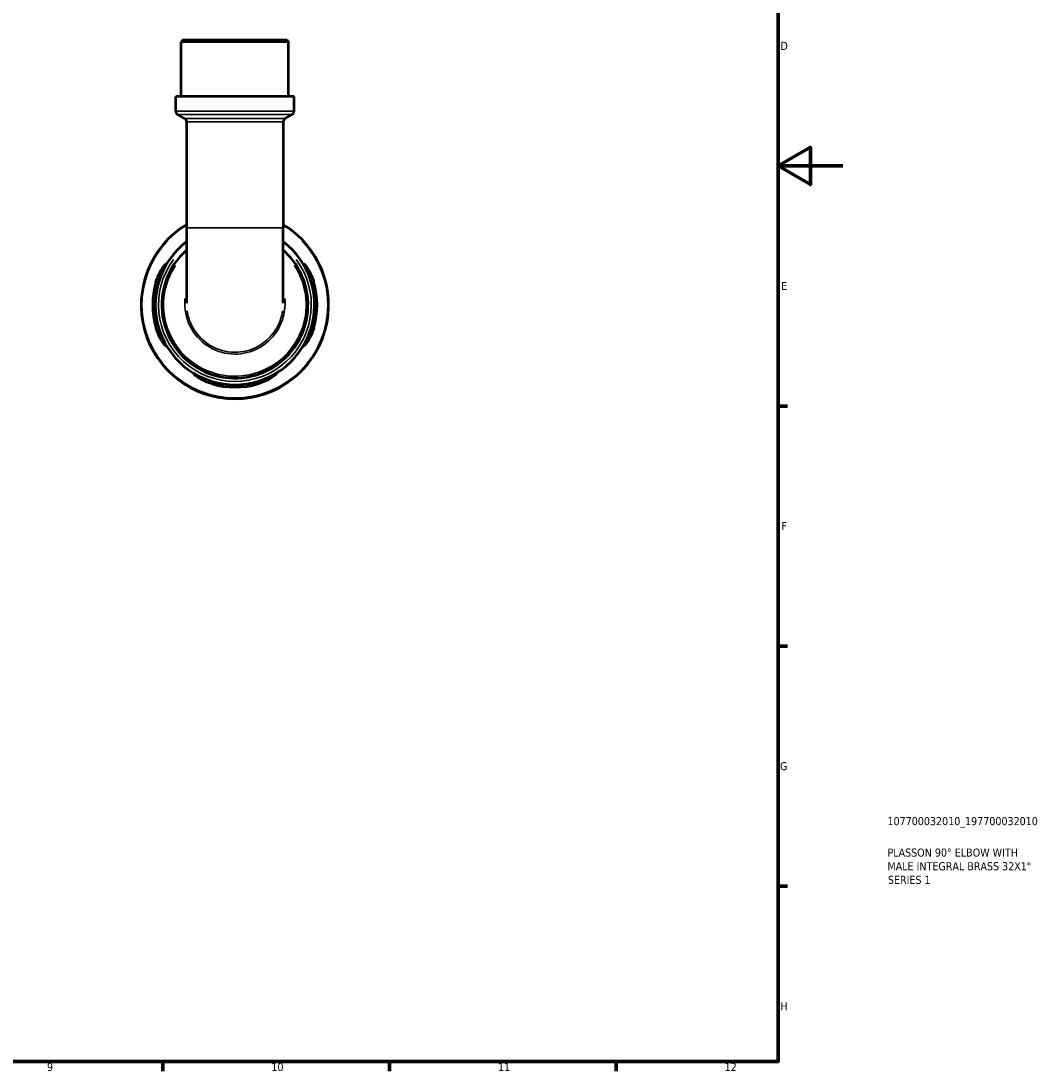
# Model space of a CAD drawing. Header units: millimetres. Extents: x 0 to 902, y 0 to 823.
# Tile 5 of 6: x 587 to 902, y 17 to 342. Entities that reach past the tile are written whole.
import ezdxf

# ---------------------------------------------------------------- set-up
doc = ezdxf.new("R2010")
doc.units = ezdxf.units.MM
for name, color, linetype, lineweight in [('Border (ISO)', 7, 'Continuous', 70), ('Title (ISO)', 7, 'Continuous', 50), ('Visible (ISO)', 7, 'Continuous', 50), ('Visible Narrow (ISO)', 7, 'Continuous', 35)]:
    doc.layers.add(name, color=color, linetype=linetype, lineweight=lineweight)
doc.styles.add('Note Text (ISO)', font='tahoma.ttf')

# ---------------------------------------------------------------- blocks, each defined once
blk = doc.blocks.new('Borders Default Border')
at = {"layer": 'Border (ISO)'}
for p, q in [((821, 222.75), (823.9, 222.75)), ((821, 148.5), (823.9, 148.5)), ((821, 74.25), (823.9, 74.25)), ((630.75, 20), (630.75, 17.1)), ((700.83, 20), (700.83, 17.1)), ((770.92, 20), (770.92, 17.1))]:
    blk.add_line(p, q, dxfattribs=at)
at = {"layer": 'Border (ISO)', "flags": 128}
for points in [[(20, 20), (20, 574), (821, 574), (821, 20), (20, 20)], [(841, 297), (821, 297), (831, 302.77), (831, 291.23), (821, 297)]]:
    blk.add_lwpolyline(points, dxfattribs=at)
at = {"layer": 'Border (ISO)', "color": 232, "true_color": 0xca0064, "char_height": 2.5, "attachment_point": 7, "style": 'Note Text (ISO)'}
for s, insert in [('D', (821.73, 332.88)), ('E', (821.94, 258.63)), ('F', (822, 184.38)), ('G', (821.61, 110.08)), ('H', (821.74, 35.88)), ('9', (594.88, 17.05)), ('10', (664.29, 17.05)), ('11', (734.37, 17.1)), ('12', (804.46, 17.1))]:
    blk.add_mtext(s, dxfattribs=dict(at, insert=insert))
blk = doc.blocks.new('Title Blocks ISO')
at = {"layer": 'Title (ISO)', "color": 232, "true_color": 0xca0064, "style": 'Note Text (ISO)'}
for tag, p in [('PART_NUMBER_001', (33.84, 73.13)), ('DESCRIPTION_001', (33.84, 63.4)), ('DESCRIPTION_002', (33.84, 59.18)), ('DESCRIPTION_003', (33.96, 54.97))]:
    blk.add_attdef(tag, p, '', height=2.5, dxfattribs=at)

msp = doc.modelspace()

# ---------------------------------------------------------------- linework, layer by layer
at = {"layer": 'Visible (ISO)'}
for p, q in [((636.955, 335.991), (636.375, 335.411)), ((669.624, 335.411), (636.375, 335.411)), ((636.375, 318.491), (636.375, 335.411)), ((636.955, 335.991), (669.044, 335.991)), ((669.044, 335.991), (669.624, 335.411)), ((669.624, 318.491), (669.624, 335.411)), ((671.286, 318.491), (634.712, 318.491)), ((634.712, 313.911), (634.712, 318.491)), ((671.286, 313.911), (671.286, 318.491)), ((637.457, 311.657), (635.292, 312.906)), ((668.541, 311.657), (670.706, 312.906)), ((638.037, 310.652), (638.037, 277.866)), ((667.961, 310.652), (667.961, 277.866)), ((638.037, 277.866), (638.037, 254.574)), ((667.961, 254.574), (667.961, 277.866))]:
    msp.add_line(p, q, dxfattribs=at)
for centre, radius, start, end in [((635.872, 313.911), 1.16, 180, 240), ((670.126, 313.911), 1.16, 300, 0), ((636.877, 310.652), 1.16, 0, 60), ((669.121, 310.652), 1.16, 120, 180), ((652.999, 253.991), 29, 121.05982, 58.94018), ((652.999, 253.991), 24.65, 127.37144, 52.62856), ((652.999, 253.991), 25.42, 163.92172, 196.07828), ((652.999, 253.991), 24.653, 163.40712, 196.59288), ((652.999, 253.991), 24.653, 343.40712, 16.59288), ((652.999, 253.991), 25.42, 343.92172, 16.07828), ((652.999, 253.991), 24.653, 253.40712, 286.59288), ((652.999, 253.991), 25.42, 253.92172, 286.07828)]:
    msp.add_arc(centre, radius, start, end, dxfattribs=at)
for points, knots in [([(638.037, 270.956), (637.967, 270.894), (637.898, 270.832), (635.207, 268.399), (633.153, 265.405), (630.473, 258.431), (630.043, 254.385), (631.206, 246.946), (632.623, 243.533), (637.049, 237.484), (640.183, 234.948), (646.9, 231.936), (650.384, 231.258), (657.628, 231.528), (661.376, 232.64), (667.678, 236.417), (670.288, 238.977), (674.042, 244.976), (675.198, 248.401), (675.858, 255.53), (675.302, 259.234), (672.732, 265.481), (670.943, 268.112), (668.459, 270.507), (668.212, 270.734), (667.961, 270.956)], [-7.1312203, -7.1312203, -7.1312203, -7.1312203, -7.1188477, -7.1188477, -6.650078, -6.650078, -6.1280798, -6.1280798, -5.651431, -5.651431, -5.1339603, -5.1339603, -4.6751956, -4.6751956, -4.1725014, -4.1725014, -3.7007267, -3.7007267, -3.233905, -3.233905, -2.7512142, -2.7512142, -2.3379994, -2.3379994, -2.2935665, -2.2935665, -2.2935665, -2.2935665]), ([(628.574, 261.031), (628.642, 261.266), (628.715, 261.5), (629.001, 262.35), (629.241, 262.941), (629.818, 264.171), (630.163, 264.781), (630.782, 265.744), (631.059, 266.113), (631.419, 266.525), (631.529, 266.623), (631.628, 266.638), (631.624, 266.569), (631.51, 266.257), (631.385, 265.993), (631.021, 265.233), (630.765, 264.703), (630.223, 263.461), (629.936, 262.741), (629.57, 261.669), (629.468, 261.351), (629.373, 261.031)], [-1.976846, -1.976846, -1.976846, -1.976846, -1.9031641, -1.9031641, -1.705924, -1.705924, -1.4576478, -1.4576478, -1.2245583, -1.2245583, -1.0486206, -1.0486206, -0.8868322, -0.8868322, -0.6981746, -0.6981746, -0.4672608, -0.4672608, -0.2235625, -0.2235625, -0.1230578, -0.1230578, -0.1230578, -0.1230578]), ([(676.625, 261.031), (676.562, 261.242), (676.497, 261.452), (676.217, 262.308), (675.984, 262.932), (675.487, 264.142), (675.223, 264.716), (674.787, 265.634), (674.61, 265.992), (674.415, 266.441), (674.373, 266.567), (674.401, 266.658), (674.469, 266.621), (674.729, 266.367), (674.942, 266.109), (675.496, 265.331), (675.85, 264.765), (676.512, 263.497), (676.822, 262.807), (677.211, 261.73), (677.323, 261.382), (677.425, 261.031)], [-1.9564638, -1.9564638, -1.9564638, -1.9564638, -1.890339, -1.890339, -1.6850061, -1.6850061, -1.4589244, -1.4589244, -1.2518906, -1.2518906, -1.0857552, -1.0857552, -0.9194053, -0.9194053, -0.7102433, -0.7102433, -0.4523347, -0.4523347, -0.2137527, -0.2137527, -0.1036387, -0.1036387, -0.1036387, -0.1036387]), ([(629.373, 246.951), (629.436, 246.741), (629.502, 246.531), (629.781, 245.675), (630.014, 245.05), (630.512, 243.84), (630.776, 243.267), (631.212, 242.349), (631.388, 241.991), (631.584, 241.542), (631.625, 241.416), (631.598, 241.325), (631.529, 241.361), (631.27, 241.616), (631.056, 241.874), (630.503, 242.651), (630.148, 243.217), (629.486, 244.485), (629.177, 245.176), (628.788, 246.253), (628.675, 246.601), (628.574, 246.951)], [-1.9564638, -1.9564638, -1.9564638, -1.9564638, -1.890339, -1.890339, -1.6850061, -1.6850061, -1.4589244, -1.4589244, -1.2518906, -1.2518906, -1.0857552, -1.0857552, -0.9194053, -0.9194053, -0.7102433, -0.7102433, -0.4523347, -0.4523347, -0.2137527, -0.2137527, -0.1036387, -0.1036387, -0.1036387, -0.1036387]), ([(677.425, 246.951), (677.357, 246.716), (677.284, 246.483), (676.998, 245.633), (676.757, 245.041), (676.18, 243.811), (675.835, 243.202), (675.217, 242.239), (674.939, 241.87), (674.58, 241.458), (674.469, 241.36), (674.37, 241.345), (674.374, 241.414), (674.488, 241.726), (674.613, 241.989), (674.978, 242.75), (675.233, 243.28), (675.775, 244.522), (676.063, 245.242), (676.428, 246.314), (676.53, 246.632), (676.625, 246.951)], [-1.976846, -1.976846, -1.976846, -1.976846, -1.9031641, -1.9031641, -1.705924, -1.705924, -1.4576478, -1.4576478, -1.2245583, -1.2245583, -1.0486206, -1.0486206, -0.8868322, -0.8868322, -0.6981746, -0.6981746, -0.4672608, -0.4672608, -0.2235625, -0.2235625, -0.1230578, -0.1230578, -0.1230578, -0.1230578]), ([(645.959, 229.566), (645.724, 229.634), (645.491, 229.707), (644.641, 229.993), (644.049, 230.233), (642.819, 230.81), (642.21, 231.155), (641.247, 231.774), (640.878, 232.051), (640.466, 232.411), (640.368, 232.522), (640.352, 232.62), (640.422, 232.616), (640.733, 232.502), (640.997, 232.377), (641.758, 232.013), (642.288, 231.757), (643.53, 231.215), (644.25, 230.928), (645.322, 230.562), (645.64, 230.461), (645.959, 230.365)], [-1.976846, -1.976846, -1.976846, -1.976846, -1.9031641, -1.9031641, -1.705924, -1.705924, -1.4576478, -1.4576478, -1.2245583, -1.2245583, -1.0486206, -1.0486206, -0.8868322, -0.8868322, -0.6981746, -0.6981746, -0.4672608, -0.4672608, -0.2235625, -0.2235625, -0.1230578, -0.1230578, -0.1230578, -0.1230578]), ([(660.039, 230.365), (660.25, 230.428), (660.46, 230.494), (661.316, 230.773), (661.94, 231.006), (663.15, 231.504), (663.724, 231.768), (664.642, 232.204), (664.999, 232.38), (665.449, 232.576), (665.575, 232.617), (665.666, 232.59), (665.629, 232.521), (665.375, 232.262), (665.117, 232.048), (664.339, 231.495), (663.773, 231.14), (662.505, 230.478), (661.815, 230.169), (660.737, 229.78), (660.39, 229.667), (660.039, 229.566)], [-1.9564638, -1.9564638, -1.9564638, -1.9564638, -1.890339, -1.890339, -1.6850061, -1.6850061, -1.4589244, -1.4589244, -1.2518906, -1.2518906, -1.0857552, -1.0857552, -0.9194053, -0.9194053, -0.7102433, -0.7102433, -0.4523347, -0.4523347, -0.2137527, -0.2137527, -0.1036387, -0.1036387, -0.1036387, -0.1036387])]:
    msp.add_open_spline(points, degree=3, knots=knots, dxfattribs=at)
at = {"layer": 'Visible Narrow (ISO)'}
for p, q in [((634.937, 313.911), (671.061, 313.911)), ((670.488, 312.906), (635.51, 312.906)), ((637.648, 311.657), (668.35, 311.657)), ((667.777, 310.652), (638.221, 310.652)), ((638.221, 277.866), (667.777, 277.866)), ((628.614, 261.031), (629.333, 261.031)), ((676.665, 261.031), (677.385, 261.031)), ((629.333, 246.951), (628.614, 246.951)), ((677.385, 246.951), (676.665, 246.951)), ((645.959, 229.606), (645.959, 230.325)), ((660.039, 230.325), (660.039, 229.606))]:
    msp.add_line(p, q, dxfattribs=at)
for radius, start, end in [(28.742, 136.23287, 43.76713), (23.635, 143.34771, 36.65229)]:
    msp.add_arc((652.999, 253.991), radius, start, end, dxfattribs=at)
for points, knots in [([(671.38, 266.214), (672.179, 265.009), (672.859, 263.726), (674.752, 259.102), (675.289, 255.491), (674.639, 248.541), (673.509, 245.204), (669.847, 239.359), (667.303, 236.866), (661.161, 233.187), (657.509, 232.104), (650.451, 231.841), (647.056, 232.501), (640.511, 235.435), (637.457, 237.905), (633.14, 243.798), (631.756, 247.123), (630.616, 254.374), (631.029, 258.319), (632.979, 263.417), (633.725, 264.864), (634.619, 266.214)], [2.5547048, 2.5547048, 2.5547048, 2.5547048, 2.7512142, 2.7512142, 3.233905, 3.233905, 3.7007267, 3.7007267, 4.1725014, 4.1725014, 4.6751956, 4.6751956, 5.1339603, 5.1339603, 5.651431, 5.651431, 6.1280798, 6.1280798, 6.650078, 6.650078, 6.8700827, 6.8700827, 6.8700827, 6.8700827]), ([(637.537, 255.966), (637.467, 255.172), (637.455, 254.372), (637.673, 250.736), (638.612, 247.945), (641.692, 243.414), (643.735, 241.619), (648.478, 239.24), (651.179, 238.678), (656.435, 238.967), (658.983, 239.777), (663.353, 242.513), (665.177, 244.421), (667.458, 248.427), (668.119, 250.405), (668.54, 253.605), (668.564, 254.791), (668.462, 255.967)], [-1.6441263, -1.6441263, -1.6441263, -1.6441263, -1.4927152, -1.4927152, -0.9532564, -0.9532564, -0.4531734, -0.4531734, 0.0535822, 0.0535822, 0.5456042, 0.5456042, 1.0318134, 1.0318134, 1.4202963, 1.4202963, 1.6441197, 1.6441197, 1.6441197, 1.6441197]), ([(667.782, 252.207), (667.498, 250.356), (666.877, 248.557), (664.729, 244.786), (662.971, 242.947), (658.763, 240.311), (656.308, 239.531), (651.247, 239.252), (648.645, 239.794), (644.077, 242.085), (642.108, 243.815), (639.405, 247.793), (638.564, 249.961), (638.218, 252.207)], [-1.3999677, -1.3999677, -1.3999677, -1.3999677, -1.0318134, -1.0318134, -0.5456042, -0.5456042, -0.0535822, -0.0535822, 0.4531734, 0.4531734, 0.9532564, 0.9532564, 1.3999665, 1.3999665, 1.3999665, 1.3999665])]:
    msp.add_open_spline(points, degree=3, knots=knots, dxfattribs=at)

# ---------------------------------------------------------------- block references
msp.add_blockref('Borders Default Border', (0, 0))
msp.add_blockref('Title Blocks ISO', (821, 20)).add_auto_attribs({'PART_NUMBER_001': '107700032010_197700032010', 'DESCRIPTION_001': 'PLASSON 90° ELBOW WITH', 'DESCRIPTION_002': 'MALE INTEGRAL BRASS 32X1"', 'DESCRIPTION_003': 'SERIES 1'})

doc.saveas('drawing.dxf')
